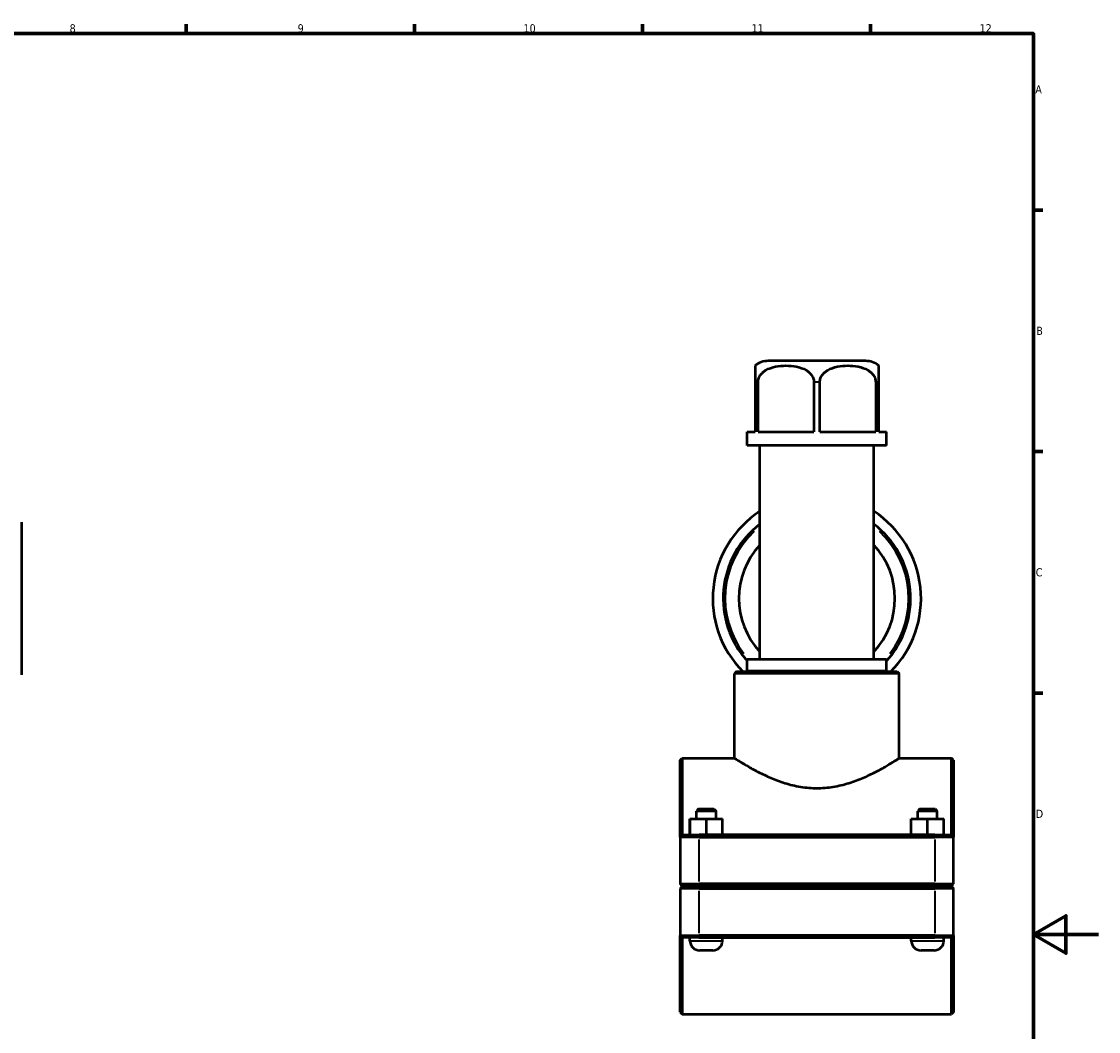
# Model space of a CAD drawing. Header units: millimetres. Extents: x 0 to 904, y -9 to 1297.
# Tile 4 of 5: x 510 to 841, y 267 to 578. Entities that reach past the tile are written whole.
import ezdxf

# ---------------------------------------------------------------- set-up
doc = ezdxf.new("R2010")
doc.units = ezdxf.units.MM
for name, color, linetype, lineweight in [('Border (ISO)', 7, 'Continuous', 70), ('Visible (ISO)', 7, 'Continuous', 50), ('Visible Narrow (ISO)', 7, 'Continuous', 35)]:
    doc.layers.add(name, color=color, linetype=linetype, lineweight=lineweight)
doc.styles.add('Note Text (ISO)', font='tahoma.ttf')

# ---------------------------------------------------------------- blocks, each defined once
blk = doc.blocks.new('Borders Default Border')
at = {"layer": 'Border (ISO)'}
for p, q in [((560.67, 574), (560.67, 576.9)), ((630.75, 574), (630.75, 576.9)), ((700.83, 574), (700.83, 576.9)), ((770.92, 574), (770.92, 576.9)), ((821, 519.75), (823.9, 519.75)), ((821, 445.5), (823.9, 445.5)), ((821, 371.25), (823.9, 371.25))]:
    blk.add_line(p, q, dxfattribs=at)
at = {"layer": 'Border (ISO)', "flags": 128}
for points in [[(20, 20), (20, 574), (821, 574), (821, 20), (20, 20)], [(841, 297), (821, 297), (831, 302.77), (831, 291.23), (821, 297)]]:
    blk.add_lwpolyline(points, dxfattribs=at)
at = {"layer": 'Border (ISO)', "color": 232, "true_color": 0xca0064, "char_height": 2.5, "attachment_point": 7, "style": 'Note Text (ISO)'}
for s, insert in [('8', (524.81, 574.34)), ('9', (594.88, 574.35)), ('10', (664.29, 574.35)), ('11', (734.37, 574.4)), ('12', (804.46, 574.4)), ('A', (821.59, 555.62)), ('B', (821.89, 481.38)), ('C', (821.73, 407.08)), ('D', (821.73, 332.88))]:
    blk.add_mtext(s, dxfattribs=dict(at, insert=insert))

msp = doc.modelspace()

# ---------------------------------------------------------------- linework, layer by layer
at = {"layer": 'Visible (ISO)'}
for p, q in [((769.387, 473.365), (739.54, 473.365)), ((735.464, 466.865), (735.464, 451.565)), ((736.392, 451.565), (736.392, 466.865)), ((753.536, 466.865), (753.536, 451.565)), ((755.392, 451.565), (755.392, 466.865)), ((772.536, 466.865), (772.536, 451.565)), ((773.464, 451.565), (773.464, 466.865)), ((733.04, 451.565), (735.464, 451.565)), ((733.04, 447.365), (733.04, 451.565)), ((736.392, 451.565), (753.536, 451.565)), ((755.392, 451.565), (772.536, 451.565)), ((773.464, 451.565), (775.887, 451.565)), ((775.887, 447.365), (775.887, 451.565)), ((775.887, 447.365), (733.04, 447.365)), ((736.935, 381.598), (736.935, 447.365)), ((771.992, 381.598), (771.992, 447.365)), ((510.031, 423.828), (510.031, 376.902)), ((775.887, 381.598), (733.04, 381.598)), ((733.04, 377.965), (733.04, 381.598)), ((775.887, 377.965), (775.887, 381.598)), ((729.775, 377.865), (729.145, 377.235)), ((729.775, 377.865), (779.153, 377.865)), ((775.887, 377.965), (733.04, 377.965)), ((734.988, 377.865), (734.988, 377.965)), ((773.94, 377.865), (773.94, 377.965)), ((779.153, 377.865), (779.783, 377.235)), ((729.145, 351.24), (729.145, 377.235)), ((779.783, 377.235), (729.145, 377.235)), ((779.783, 351.24), (779.783, 377.235)), ((712.464, 350.61), (713.094, 351.24)), ((713.094, 351.24), (713.094, 327.615)), ((713.094, 351.24), (729.145, 351.24)), ((779.783, 351.24), (795.834, 351.24)), ((795.834, 327.615), (795.834, 351.24)), ((796.464, 350.61), (795.834, 351.24)), ((712.464, 326.985), (712.464, 350.61)), ((796.464, 350.61), (796.464, 326.985)), ((718.094, 335.615), (717.464, 334.985)), ((723.464, 334.985), (717.464, 334.985)), ((717.464, 332.615), (717.464, 334.985)), ((718.094, 335.615), (722.834, 335.615)), ((722.834, 335.615), (723.464, 334.985)), ((723.464, 332.615), (723.464, 334.985)), ((786.094, 335.615), (785.464, 334.985)), ((791.464, 334.985), (785.464, 334.985)), ((785.464, 332.615), (785.464, 334.985)), ((786.094, 335.615), (790.834, 335.615)), ((790.834, 335.615), (791.464, 334.985)), ((791.464, 332.615), (791.464, 334.985)), ((715.448, 332.615), (715.479, 332.615)), ((715.448, 327.615), (715.448, 332.615)), ((715.479, 332.615), (720.495, 332.615)), ((715.479, 327.615), (715.479, 332.615)), ((720.495, 332.615), (725.479, 332.615)), ((720.495, 327.615), (720.495, 332.615)), ((725.479, 327.615), (725.479, 332.615)), ((783.448, 332.615), (783.479, 332.615)), ((783.448, 327.615), (783.448, 332.615)), ((783.479, 332.615), (788.495, 332.615)), ((783.479, 327.615), (783.479, 332.615)), ((788.495, 332.615), (793.479, 332.615)), ((788.495, 327.615), (788.495, 332.615)), ((793.479, 327.615), (793.479, 332.615)), ((713.094, 327.615), (712.464, 326.985)), ((718.264, 326.985), (712.464, 326.985)), ((712.464, 326.985), (712.464, 312.545)), ((713.094, 327.615), (718.264, 327.615)), ((790.664, 327.615), (718.264, 327.615)), ((718.264, 326.985), (790.664, 326.985)), ((790.664, 327.615), (795.834, 327.615)), ((796.464, 326.985), (790.664, 326.985)), ((795.834, 327.615), (796.464, 326.985)), ((796.464, 312.545), (796.464, 326.985)), ((713.094, 311.915), (712.464, 312.545)), ((712.464, 312.545), (718.264, 312.545)), ((713.094, 311.815), (712.464, 311.185)), ((718.264, 311.185), (712.464, 311.185)), ((712.464, 311.185), (712.464, 296.745)), ((718.264, 311.915), (713.094, 311.915)), ((713.094, 311.815), (718.264, 311.815)), ((715.464, 311.815), (715.464, 311.915)), ((790.664, 312.545), (718.264, 312.545)), ((718.264, 311.915), (790.664, 311.915)), ((790.664, 311.815), (718.264, 311.815)), ((718.264, 311.185), (790.664, 311.185)), ((725.464, 311.815), (725.464, 311.915)), ((783.464, 311.815), (783.464, 311.915)), ((790.664, 312.545), (796.464, 312.545)), ((795.834, 311.915), (790.664, 311.915)), ((790.664, 311.815), (795.834, 311.815)), ((796.464, 311.185), (790.664, 311.185)), ((793.464, 311.815), (793.464, 311.915)), ((795.834, 311.915), (796.464, 312.545)), ((795.834, 311.815), (796.464, 311.185)), ((796.464, 296.745), (796.464, 311.185)), ((712.464, 273.12), (712.464, 296.745)), ((712.464, 296.745), (718.264, 296.745)), ((713.094, 296.115), (712.464, 296.745)), ((713.094, 296.115), (713.094, 272.49)), ((718.264, 296.115), (713.094, 296.115)), ((715.464, 295.115), (715.464, 296.115)), ((790.664, 296.745), (718.264, 296.745)), ((718.264, 296.115), (790.664, 296.115)), ((725.464, 295.115), (725.464, 296.115)), ((783.464, 295.115), (783.464, 296.115)), ((790.664, 296.745), (796.464, 296.745)), ((795.834, 296.115), (790.664, 296.115)), ((793.464, 295.115), (793.464, 296.115)), ((795.834, 296.115), (796.464, 296.745)), ((795.834, 272.49), (795.834, 296.115)), ((796.464, 296.745), (796.464, 273.12)), ((722.464, 292.115), (718.464, 292.115)), ((790.464, 292.115), (786.464, 292.115)), ((712.464, 273.12), (713.094, 272.49)), ((713.094, 272.49), (795.834, 272.49)), ((796.464, 273.12), (795.834, 272.49))]:
    msp.add_line(p, q, dxfattribs=at)
for centre, radius, start, end in [((739.54, 466.865), 6.5, 90, 128.83932), ((769.387, 466.865), 6.5, 51.16068, 90), ((754.464, 400.365), 32, 123.21365, 224.67826), ((754.464, 400.365), 32, 315.32174, 56.78635), ((754.464, 400.365), 28.8, 127.49015, 221.93744), ((754.464, 400.365), 28.8, 318.06256, 52.50985), ((754.464, 400.365), 24, 136.91574, 223.08426), ((754.464, 400.365), 24, 316.91574, 43.08426), ((718.464, 295.115), 3, 180, 270), ((722.464, 295.115), 3, 270, 0), ((786.464, 295.115), 3, 180, 270), ((790.464, 295.115), 3, 270, 0)]:
    msp.add_arc(centre, radius, start, end, dxfattribs=at)
for points, knots in [([(735.464, 471.928), (735.464, 471.928), (735.464, 471.587), (735.464, 470.37), (735.464, 470.178), (735.464, 469.74), (735.464, 469.493), (735.464, 468.907), (735.464, 468.452), (735.464, 467.681), (735.464, 467.24), (735.464, 466.865)], [2.2992978, 2.2992978, 2.2992978, 2.2992978, 2.9938423, 2.9938423, 3.0966679, 3.0966679, 3.1994935, 3.1994935, 3.3364842, 3.3364842, 3.4489467, 3.4489467, 3.4489467, 3.4489467]), ([(736.392, 466.865), (736.392, 467.24), (736.47, 467.681), (736.738, 468.452), (737.003, 468.907), (737.474, 469.493), (737.718, 469.74), (738.244, 470.178), (738.525, 470.37), (740.571, 471.587), (742.959, 471.928), (746.969, 471.928), (749.357, 471.587), (751.403, 470.37), (751.683, 470.178), (752.209, 469.74), (752.454, 469.493), (752.925, 468.907), (753.19, 468.452), (753.458, 467.681), (753.536, 467.24), (753.536, 466.865)], [1.1496489, 1.1496489, 1.1496489, 1.1496489, 1.2621114, 1.2621114, 1.3991021, 1.3991021, 1.5019277, 1.5019277, 1.6047532, 1.6047532, 2.2992978, 2.2992978, 2.9938423, 2.9938423, 3.0966679, 3.0966679, 3.1994935, 3.1994935, 3.3364842, 3.3364842, 3.4489467, 3.4489467, 3.4489467, 3.4489467]), ([(755.392, 466.865), (755.392, 467.24), (755.47, 467.681), (755.738, 468.452), (756.003, 468.907), (756.474, 469.493), (756.718, 469.74), (757.244, 470.178), (757.525, 470.37), (759.571, 471.587), (761.959, 471.928), (765.969, 471.928), (768.357, 471.587), (770.403, 470.37), (770.683, 470.178), (771.209, 469.74), (771.454, 469.493), (771.925, 468.907), (772.19, 468.452), (772.458, 467.681), (772.536, 467.24), (772.536, 466.865)], [1.1496489, 1.1496489, 1.1496489, 1.1496489, 1.2621114, 1.2621114, 1.3991021, 1.3991021, 1.5019277, 1.5019277, 1.6047532, 1.6047532, 2.2992978, 2.2992978, 2.9938423, 2.9938423, 3.0966679, 3.0966679, 3.1994935, 3.1994935, 3.3364842, 3.3364842, 3.4489467, 3.4489467, 3.4489467, 3.4489467]), ([(773.464, 466.865), (773.464, 467.24), (773.464, 467.681), (773.464, 468.452), (773.464, 468.907), (773.464, 469.493), (773.464, 469.74), (773.464, 470.178), (773.464, 470.37), (773.464, 471.587), (773.464, 471.928), (773.464, 471.928)], [1.1496489, 1.1496489, 1.1496489, 1.1496489, 1.2621114, 1.2621114, 1.3991021, 1.3991021, 1.5019277, 1.5019277, 1.6047532, 1.6047532, 2.2992978, 2.2992978, 2.2992978, 2.2992978]), ([(729.145, 351.24), (729.145, 351.24), (729.307, 351.135), (729.973, 350.712), (730.476, 350.394), (731.785, 349.593), (732.592, 349.109), (734.434, 348.058), (735.469, 347.492), (737.663, 346.372), (738.906, 345.775), (741.619, 344.619), (743.089, 344.061), (746.181, 343.102), (747.807, 342.703), (751.12, 342.161), (752.807, 342.02), (754.464, 342.02)], [11.877195, 11.877195, 11.877195, 11.877195, 12.3698095, 12.3698095, 12.8624239, 12.8624239, 13.3550384, 13.3550384, 13.8476529, 13.8476529, 14.3448047, 14.3448047, 14.8419564, 14.8419564, 15.3391082, 15.3391082, 15.83626, 15.83626, 15.83626, 15.83626]), ([(754.464, 342.02), (756.121, 342.02), (757.808, 342.161), (761.12, 342.703), (762.746, 343.102), (765.839, 344.061), (767.309, 344.619), (770.022, 345.775), (771.265, 346.372), (773.459, 347.492), (774.494, 348.058), (776.335, 349.109), (777.142, 349.593), (778.451, 350.394), (778.954, 350.712), (779.62, 351.135), (779.783, 351.24), (779.783, 351.24)], [0, 0, 0, 0, 0.4971518, 0.4971518, 0.9943035, 0.9943035, 1.4914553, 1.4914553, 1.9886071, 1.9886071, 2.4812215, 2.4812215, 2.973836, 2.973836, 3.4664505, 3.4664505, 3.959065, 3.959065, 3.959065, 3.959065])]:
    msp.add_open_spline(points, degree=3, knots=knots, dxfattribs=at)
at = {"layer": 'Visible Narrow (ISO)'}
for p, q in [((736.342, 466.865), (735.507, 466.865)), ((755.299, 466.865), (753.628, 466.865)), ((773.421, 466.865), (772.585, 466.865)), ((718.264, 327.583), (718.264, 327.016)), ((718.264, 313.267), (718.264, 326.263)), ((790.664, 327.583), (790.664, 327.016)), ((790.664, 326.263), (790.664, 313.267)), ((718.264, 311.946), (718.264, 312.513)), ((718.264, 311.783), (718.264, 311.216)), ((790.664, 311.946), (790.664, 312.513)), ((790.664, 311.783), (790.664, 311.216)), ((718.264, 297.467), (718.264, 310.463)), ((790.664, 310.463), (790.664, 297.467)), ((715.525, 295.115), (725.402, 295.115)), ((718.264, 296.146), (718.264, 296.713)), ((783.525, 295.115), (793.402, 295.115)), ((790.664, 296.146), (790.664, 296.713))]:
    msp.add_line(p, q, dxfattribs=at)
for start, end in [(133.16062, 217.1273), (322.8727, 46.83938)]:
    msp.add_arc((754.464, 400.365), 28.16, start, end, dxfattribs=at)

# ---------------------------------------------------------------- block references
msp.add_blockref('Borders Default Border', (0, 0))

doc.saveas('drawing.dxf')
